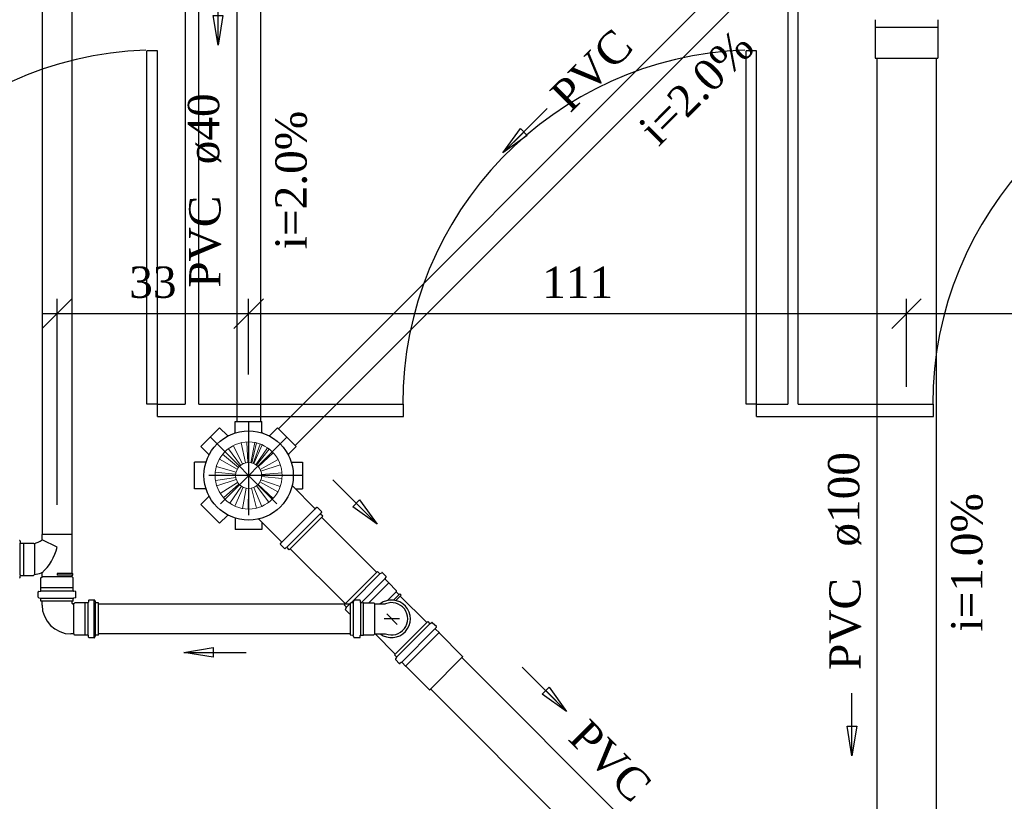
# Model space of a CAD drawing. Header units: millimetres. Extents: x 664 to 730045, y -4 to 80.
# Tile 57 of 78: x 741.05 to 747.71, y 24.39 to 29.67. Entities that reach past the tile are written whole.
import ezdxf

# ---------------------------------------------------------------- set-up
doc = ezdxf.new("R2010")
doc.units = ezdxf.units.MM
doc.header["$MEASUREMENT"] = 0
doc.linetypes.add('DASHDOT', pattern=[25.4, 12.7, -6.35, 0, -6.35])
for name, color, linetype, lineweight in [('CV-Sentido tubo', 7, 'Continuous', 20), ('CV-Seção tubo', 1, 'Continuous', 30), ('Nível 1', 7, 'Continuous', 5), ('Simbolos', 1, 'Continuous', 30), ('Simbolos_int', 1, 'Continuous', 30), ('TQ-Sentido tubo', 7, 'Continuous', 20), ('TQ-Seção tubo', 1, 'Continuous', 30), ('TQ-Textos tubo', 7, 'Continuous', 20)]:
    doc.layers.add(name, color=color, linetype=linetype, lineweight=lineweight)
doc.styles.add('TimesNewRoman', font='times.ttf')
doc.dimstyles.get("Standard").update_dxf_attribs({"dimtxt": 0.18, "dimasz": 0.18, "dimexe": 0.18, "dimexo": 0.0625, "dimgap": 0.09, "dimtad": 0, "dimtih": 1, "dimtoh": 1, "dimdec": 4, "dimzin": 0, "dimdsep": 46, "dimtxsty": 'Standard', "dimcen": 0.09, "dimadec": 0, "dimazin": 0, "dimtfac": 1, "dimtdec": 4, "dimtofl": 0, "dimtmove": 0, "dimatfit": 3, "dimfxl": 0, "dimtolj": 1, "dimtzin": 0, "dimarcsym": 0})
doc.dimstyles.new('UM_25.000000', dxfattribs={"dimtxt": 0.18, "dimasz": 0.2, "dimexe": 0.1, "dimexo": 0.2, "dimgap": 0, "dimtad": 1, "dimtih": 1, "dimtoh": 1, "dimdec": 1, "dimlfac": 25, "dimzin": 0, "dimdsep": 46, "dimtxsty": 'Standard', "dimblk": 'CLOSED', "dimblk1": 'CLOSED', "dimblk2": 'CLOSED', "dimcen": 0.09, "dimdle": 0.1, "dimadec": 1, "dimazin": 2, "dimtfac": 1, "dimtdec": 4, "dimtofl": 0, "dimtmove": 0, "dimatfit": 3, "dimldrblk": 'CLOSED', "dimfxl": 0, "dimtolj": 1, "dimarcsym": 0})

# ---------------------------------------------------------------- blocks, each defined once
blk = doc.blocks.new('_OBLIQUE')
at = {"color": 0, "linetype": 'ByBlock', "lineweight": -2}
blk.add_line((-0.5, -0.5), (0.5, 0.5), dxfattribs=at)
blk = doc.blocks.new('*D71')
at = {"color": 0, "linetype": 'Continuous', "lineweight": -2}
for p, q in [((747.0521, 27.1908), (747.0521, 27.7846)), ((750.1871, 27.1908), (750.1871, 27.7846)), ((750.2871, 27.6846), (746.9521, 27.6846))]:
    blk.add_line(p, q, dxfattribs=at)
at = {"layer": 'Defpoints', "color": 0}
for p in [(747.0521, 27.6846), (747.0521, 26.9908), (750.1871, 26.9908)]:
    blk.add_point(p, dxfattribs=at)
at = {"color": 0, "lineweight": -2, "xscale": 0.2, "yscale": 0.2, "zscale": 0.2, "rotation": 180}
blk.add_blockref('_OBLIQUE', (747.0521, 27.6846), dxfattribs=at)
at = {"color": 0, "lineweight": -2, "xscale": 0.2, "yscale": 0.2, "zscale": 0.2}
blk.add_blockref('_OBLIQUE', (750.1871, 27.6846), dxfattribs=at)
at = {"color": 7, "insert": (748.6196, 27.8964), "char_height": 0.2118, "attachment_point": 5, "rotation": 0.00573, "style": 'TimesNewRoman'}
blk.add_mtext('\\A1;78', dxfattribs=at)
blk = doc.blocks.new('*D72')
at = {"color": 0, "linetype": 'Continuous', "lineweight": -2}
for p, q in [((742.6011, 27.2728), (742.6011, 27.7846)), ((747.0521, 27.1908), (747.0521, 27.7846)), ((747.1521, 27.6846), (742.5011, 27.6846))]:
    blk.add_line(p, q, dxfattribs=at)
at = {"layer": 'Defpoints', "color": 0}
for p in [(742.6011, 27.6846), (742.6011, 27.0728), (747.0521, 26.9908)]:
    blk.add_point(p, dxfattribs=at)
at = {"color": 0, "lineweight": -2, "xscale": 0.2, "yscale": 0.2, "zscale": 0.2, "rotation": 180}
blk.add_blockref('_OBLIQUE', (742.6011, 27.6846), dxfattribs=at)
at = {"color": 0, "lineweight": -2, "xscale": 0.2, "yscale": 0.2, "zscale": 0.2}
blk.add_blockref('_OBLIQUE', (747.0521, 27.6846), dxfattribs=at)
at = {"color": 7, "insert": (744.8266, 27.8964), "char_height": 0.2118, "attachment_point": 5, "style": 'TimesNewRoman'}
blk.add_mtext('\\A1;111', dxfattribs=at)
blk = doc.blocks.new('*D73')
at = {"color": 0, "linetype": 'Continuous', "lineweight": -2}
for p, q in [((741.3051, 26.3923), (741.3051, 27.7846)), ((742.6011, 27.2728), (742.6011, 27.7846)), ((742.7011, 27.6846), (741.2051, 27.6846))]:
    blk.add_line(p, q, dxfattribs=at)
at = {"layer": 'Defpoints', "color": 0}
for p in [(741.3051, 27.6846), (742.6011, 27.0728), (741.3051, 26.1923)]:
    blk.add_point(p, dxfattribs=at)
at = {"color": 0, "lineweight": -2, "xscale": 0.2, "yscale": 0.2, "zscale": 0.2, "rotation": 180}
blk.add_blockref('_OBLIQUE', (741.3051, 27.6846), dxfattribs=at)
at = {"color": 0, "lineweight": -2, "xscale": 0.2, "yscale": 0.2, "zscale": 0.2}
blk.add_blockref('_OBLIQUE', (742.6011, 27.6846), dxfattribs=at)
at = {"color": 7, "insert": (741.9531, 27.8964), "char_height": 0.2118, "attachment_point": 5, "rotation": 0.00573, "style": 'TimesNewRoman'}
blk.add_mtext('\\A1;33', dxfattribs=at)

msp = doc.modelspace()

# ---------------------------------------------------------------- linework, layer by layer
at = {"color": 7}
for p, q in [((742.1711, 32.3638), (742.1711, 27.0728)), ((742.2651, 27.0728), (742.2651, 32.3638)), ((746.2491, 32.3638), (746.2491, 27.0728)), ((746.3201, 27.0728), (746.3201, 32.3638)), ((741.9131, 27.0728), (741.9131, 29.4628)), ((741.9841, 29.4628), (741.9131, 29.4628)), ((741.9841, 27.0728), (741.9841, 29.4628)), ((745.9681, 27.0728), (745.9681, 29.4628)), ((746.0381, 29.4628), (745.9681, 29.4628)), ((746.0381, 27.0728), (746.0381, 29.4628)), ((741.9841, 27.0728), (741.9131, 27.0728)), ((741.9841, 27.0728), (742.1711, 27.0728)), ((741.9841, 26.9908), (741.9841, 27.0728)), ((742.2651, 27.0728), (743.6481, 27.0728)), ((743.6481, 26.9908), (743.6481, 27.0728)), ((746.0381, 27.0728), (745.9681, 27.0728)), ((746.0381, 27.0728), (746.2491, 27.0728)), ((746.0381, 26.9908), (746.0381, 27.0728)), ((746.3201, 27.0728), (747.2341, 27.0728)), ((747.2341, 26.9908), (747.2341, 27.0728)), ((741.9841, 26.9908), (743.6481, 26.9908)), ((746.0381, 26.9908), (747.2341, 26.9908))]:
    msp.add_line(p, q, dxfattribs=at)
for centre in [(741.9841, 27.0728), (746.0381, 27.0728), (749.6241, 27.0728)]:
    msp.add_arc(centre, 2.3947, 91.9048, 180, dxfattribs=at)
at = {"layer": 'CV-Seção tubo'}
for p, q in [((741.2051, 30.2014), (741.2051, 26.1923)), ((741.4051, 30.2014), (741.4051, 26.1923)), ((741.2051, 25.7422), (741.2051, 25.7403)), ((741.4051, 25.7422), (741.4051, 25.7403)), ((743.2881, 25.7212), (741.5851, 25.7212)), ((743.2881, 25.5212), (741.5851, 25.5212))]:
    msp.add_line(p, q, dxfattribs=at)
at = {"layer": 'Nível 1'}
for p, q in [((742.5601, 26.6693), (742.4971, 26.793)), ((742.5801, 26.6764), (742.5501, 26.8114)), ((742.5951, 26.6785), (742.5881, 26.8171)), ((742.6011, 26.6785), (742.6011, 26.8171)), ((742.6171, 26.6771), (742.6421, 26.8135)), ((742.6221, 26.6757), (742.6551, 26.8107)), ((742.6321, 26.6728), (742.6801, 26.8029)), ((742.6361, 26.6714), (742.6921, 26.798)), ((742.5331, 26.646), (742.4241, 26.7343)), ((742.5471, 26.6608), (742.4651, 26.7718)), ((742.6501, 26.6629), (742.7291, 26.7775)), ((742.6541, 26.6601), (742.7401, 26.7697)), ((742.6661, 26.6502), (742.7671, 26.7435)), ((742.5161, 26.6141), (742.3821, 26.6509)), ((742.5231, 26.6339), (742.4031, 26.7018)), ((742.6781, 26.6325), (742.8001, 26.6983)), ((742.6841, 26.6191), (742.8151, 26.6629)), ((742.5131, 26.5993), (742.3751, 26.6127)), ((742.6871, 26.583), (742.8261, 26.5703)), ((742.6881, 26.5979), (742.8271, 26.6092)), ((742.5141, 26.5774), (742.3761, 26.5576)), ((742.5171, 26.5639), (742.3861, 26.5201)), ((742.5261, 26.5434), (742.4091, 26.4699)), ((742.5351, 26.5321), (742.4321, 26.4395)), ((742.5521, 26.518), (742.4731, 26.4027)), ((742.6541, 26.5208), (742.7381, 26.4105)), ((742.6651, 26.5307), (742.7671, 26.4359)), ((742.6771, 26.5484), (742.7991, 26.4812)), ((742.6831, 26.5618), (742.8151, 26.5166)), ((742.5641, 26.5109), (742.5071, 26.3843)), ((742.5851, 26.5045), (742.5601, 26.3681)), ((742.6001, 26.5024), (742.5981, 26.3638)), ((742.6211, 26.5052), (742.6541, 26.3709)), ((742.6361, 26.5102), (742.6901, 26.3822))]:
    msp.add_line(p, q, dxfattribs=at)
for radius in [0.2267, 0.0878]:
    msp.add_circle((742.6011, 26.5908), radius, dxfattribs=at)
at = {"layer": 'Simbolos'}
for p, q in [((746.8391, 29.6727), (746.8391, 29.6237)), ((747.2651, 29.6727), (747.2651, 29.6237)), ((746.8391, 29.6237), (746.8401, 29.6227)), ((746.8401, 29.6227), (746.8401, 29.4137)), ((747.2651, 29.6237), (747.2641, 29.6227)), ((747.2641, 29.6227), (747.2641, 29.4137)), ((742.2781, 26.786), (742.4051, 26.9132)), ((742.2781, 26.786), (742.4051, 26.9132)), ((742.4571, 26.8616), (742.4051, 26.9132)), ((742.4571, 26.8616), (742.4051, 26.9132)), ((742.5101, 26.8835), (742.5111, 26.9564)), ((742.5101, 26.8835), (742.5111, 26.9564)), ((742.5111, 26.9564), (742.6901, 26.9564)), ((742.5111, 26.9564), (742.6901, 26.9564)), ((742.6911, 26.8835), (742.6901, 26.9564)), ((742.6911, 26.8835), (742.6901, 26.9564)), ((742.7441, 26.8616), (742.7961, 26.9132)), ((742.7961, 26.9132), (742.9231, 26.786)), ((742.3301, 26.7343), (742.2781, 26.786)), ((742.3301, 26.7343), (742.2781, 26.786)), ((742.8711, 26.7343), (742.9231, 26.786)), ((742.3081, 26.6813), (742.2351, 26.6806)), ((742.3081, 26.6813), (742.2351, 26.6806)), ((742.2351, 26.501), (742.2351, 26.6806)), ((742.2351, 26.501), (742.2351, 26.6806)), ((742.8931, 26.6813), (742.9661, 26.6806)), ((742.9661, 26.6806), (742.9661, 26.501)), ((743.0491, 26.3688), (742.8971, 26.5208)), ((742.3081, 26.5003), (742.2351, 26.501)), ((742.3081, 26.5003), (742.2351, 26.501)), ((742.3301, 26.4473), (742.2781, 26.3956)), ((742.3301, 26.4473), (742.2781, 26.3956)), ((742.9171, 26.501), (742.9661, 26.501)), ((742.4051, 26.2684), (742.2781, 26.3956)), ((742.4051, 26.2684), (742.2781, 26.3956)), ((742.4571, 26.32), (742.4051, 26.2684)), ((742.4571, 26.32), (742.4051, 26.2684)), ((743.1031, 26.315), (742.8761, 26.0888)), ((743.0621, 26.3751), (743.0541, 26.3688)), ((743.0951, 26.3483), (743.0681, 26.3751)), ((743.0951, 26.3426), (743.0881, 26.3348)), ((743.1031, 26.315), (743.0881, 26.3292)), ((742.5101, 26.2981), (742.5111, 26.2252)), ((742.8231, 26.1425), (742.6711, 26.2945)), ((742.6901, 26.2747), (742.6901, 26.2252)), ((741.2041, 26.1553), (741.2041, 26.1923)), ((741.4061, 25.9293), (741.4061, 26.1923)), ((742.6901, 26.2252), (742.5111, 26.2252)), ((741.0551, 26.1483), (741.0561, 26.1373)), ((741.0601, 26.1333), (741.0781, 26.1333)), ((741.0781, 26.1333), (741.0791, 26.1333)), ((741.0791, 26.1333), (741.1461, 26.1333)), ((741.1461, 26.1333), (741.1501, 26.1293)), ((741.3051, 26.1063), (741.2041, 26.1553)), ((742.8161, 26.1291), (742.8231, 26.1368)), ((742.8431, 26.0965), (742.8161, 26.1234)), ((742.8491, 26.0965), (742.8561, 26.1029)), ((742.8761, 26.0888), (742.8621, 26.1029)), ((741.0601, 25.9153), (741.0781, 25.9153)), ((741.0781, 25.9153), (741.0791, 25.9153)), ((741.0791, 25.9153), (741.1461, 25.9153)), ((741.1461, 25.9153), (741.1521, 25.9213)), ((741.2041, 25.9063), (741.2041, 25.9283)), ((741.4061, 25.9293), (741.4121, 25.9283)), ((741.4061, 25.9163), (741.4121, 25.9173)), ((741.4061, 25.9063), (741.4061, 25.9163)), ((741.4121, 25.9173), (741.4121, 25.9283)), ((743.4731, 25.9415), (743.2481, 25.7166)), ((743.4731, 25.9415), (743.4861, 25.9288)), ((743.4911, 25.928), (743.5021, 25.9337)), ((743.5071, 25.9337), (743.5311, 25.909)), ((741.0551, 25.9003), (741.0561, 25.9113)), ((741.1961, 25.8993), (741.2041, 25.9063)), ((741.1961, 25.8313), (741.1961, 25.8993)), ((741.4141, 25.8993), (741.4061, 25.9063)), ((741.4141, 25.8313), (741.4141, 25.8993)), ((743.5251, 25.8955), (743.5311, 25.9033)), ((743.5251, 25.8899), (743.5491, 25.8658)), ((743.5491, 25.8658), (743.5491, 25.8644)), ((743.5491, 25.8644), (743.5991, 25.8142)), ((741.1781, 25.7683), (741.1781, 25.8033)), ((741.1811, 25.8073), (741.1921, 25.8083)), ((741.1961, 25.8123), (741.1961, 25.8313)), ((741.4141, 25.8123), (741.4141, 25.8313)), ((741.4291, 25.8073), (741.4181, 25.8083)), ((741.4321, 25.7683), (741.4321, 25.8033)), ((743.5991, 25.8142), (743.5991, 25.8043)), ((743.5991, 25.8043), (743.6181, 25.7852)), ((743.6191, 25.7859), (743.6231, 25.7902)), ((743.6231, 25.7902), (743.6321, 25.7817)), ((743.6281, 25.7767), (743.6321, 25.7817)), ((741.1811, 25.7643), (741.1931, 25.7613)), ((741.1961, 25.7403), (741.1961, 25.7573)), ((741.4141, 25.7403), (741.1961, 25.7403)), ((741.2041, 25.7152), (741.2041, 25.7422)), ((741.4061, 25.7262), (741.4061, 25.7422)), ((741.4191, 25.7222), (741.4101, 25.7222)), ((741.4141, 25.7403), (741.4141, 25.7573)), ((741.4291, 25.7643), (741.4171, 25.7613)), ((741.4261, 25.7302), (741.4191, 25.7222)), ((741.4931, 25.7302), (741.4261, 25.7302)), ((741.4941, 25.7302), (741.4931, 25.7302)), ((741.5131, 25.7302), (741.4941, 25.7302)), ((741.5181, 25.7452), (741.5171, 25.7342)), ((741.5571, 25.7482), (741.5221, 25.7482)), ((741.5571, 25.4982), (741.5571, 25.7442)), ((741.5611, 25.7452), (741.5641, 25.7332)), ((741.5851, 25.7302), (741.5681, 25.7302)), ((741.5851, 25.5122), (741.5851, 25.7302)), ((743.2481, 25.7166), (743.2611, 25.7039)), ((743.2881, 25.7308), (743.3061, 25.7315)), ((743.2881, 25.7308), (743.2881, 25.513)), ((743.3131, 25.7456), (743.3091, 25.7336)), ((743.3161, 25.7491), (743.3521, 25.7491)), ((743.3551, 25.7456), (743.3561, 25.735)), ((743.3601, 25.7308), (743.3791, 25.7315)), ((743.3791, 25.7315), (743.3801, 25.7308)), ((743.3801, 25.7308), (743.4471, 25.7301)), ((743.4471, 25.7301), (743.4541, 25.723)), ((743.4541, 25.723), (743.5271, 25.7237)), ((743.6271, 25.776), (743.8061, 25.5971)), ((743.2621, 25.6989), (743.2561, 25.6876)), ((743.2561, 25.6834), (743.2811, 25.6586)), ((743.2881, 25.6586), (743.2861, 25.6579)), ((743.5881, 25.3786), (743.8131, 25.6035)), ((743.8131, 25.6035), (743.8251, 25.5908)), ((743.8301, 25.59), (743.8411, 25.5964)), ((743.8461, 25.5957), (743.8711, 25.571)), ((741.4191, 25.5202), (741.3991, 25.5202)), ((741.4261, 25.5122), (741.4191, 25.5202)), ((743.4471, 25.5137), (743.4541, 25.5208)), ((743.4541, 25.5208), (743.5271, 25.52)), ((743.4561, 25.5208), (743.5931, 25.3836)), ((743.8651, 25.5582), (743.8711, 25.566)), ((743.8651, 25.5526), (743.8891, 25.5285)), ((743.8891, 25.5285), (743.8891, 25.5271)), ((743.8891, 25.5271), (744.0491, 25.3673)), ((741.4931, 25.5122), (741.4261, 25.5122)), ((741.4941, 25.5122), (741.4931, 25.5122)), ((741.5131, 25.5122), (741.4941, 25.5122)), ((741.5181, 25.4972), (741.5171, 25.5082)), ((741.5571, 25.4942), (741.5221, 25.4942)), ((741.5611, 25.4972), (741.5641, 25.5092)), ((741.5851, 25.5122), (741.5681, 25.5122)), ((743.2881, 25.513), (743.3061, 25.5123)), ((743.3121, 25.4974), (743.3091, 25.5087)), ((743.3161, 25.4946), (743.3521, 25.4946)), ((743.3551, 25.4981), (743.3561, 25.5087)), ((743.3611, 25.5123), (743.3791, 25.5123)), ((743.3791, 25.5123), (743.3801, 25.513)), ((743.3801, 25.513), (743.4471, 25.5137)), ((743.5881, 25.3786), (743.6011, 25.3659)), ((743.6011, 25.3609), (743.5951, 25.3503)), ((743.5961, 25.3454), (743.6201, 25.3206)), ((743.6331, 25.3263), (743.6251, 25.3199)), ((743.6391, 25.3263), (743.6631, 25.3023)), ((743.8271, 25.1424), (744.0491, 25.3645)), ((744.0491, 25.3673), (744.0491, 25.3645)), ((743.6631, 25.3023), (743.6641, 25.3023)), ((743.6641, 25.3023), (743.8241, 25.1424)), ((743.8241, 25.1424), (743.8271, 25.1424))]:
    msp.add_line(p, q, dxfattribs=at)
msp.add_circle((742.6011, 26.5908), 0.302, dxfattribs=at)
for centre, radius, start, end in [((742.4611, 26.8659), 0.006, 225, 296.839), ((742.5041, 26.8835), 0.006, 288.161, 0.00001), ((742.6971, 26.8835), 0.006, 180, 251.839), ((742.7401, 26.8659), 0.006, 243.161, 315), ((742.3251, 26.7301), 0.006, 333.161, 45), ((742.8761, 26.7301), 0.006, 135, 206.839), ((742.3081, 26.687), 0.006, 270, 341.839), ((742.9011, 26.525), 0.006, 167.613, 225), ((742.3081, 26.4946), 0.006, 18.161, 90), ((742.3251, 26.4515), 0.006, 315, 26.839), ((742.4611, 26.3157), 0.006, 63.161, 135), ((743.0521, 26.3716), 0.004, 225, 310), ((743.0651, 26.3723), 0.004, 45, 130), ((743.0911, 26.332), 0.004, 140, 225), ((743.0921, 26.3454), 0.004, 320, 45), ((742.6661, 26.2903), 0.006, 45, 102.387), ((741.0511, 26.1473), 0.004, 5.00001, 90), ((741.0601, 26.1373), 0.004, 185, 270), ((741.0771, 26.3483), 0.2306, 288.479, 303.299), ((742.8191, 26.1262), 0.004, 140, 225), ((742.8201, 26.1397), 0.004, 320, 45), ((740.9501, 26.1963), 0.3663, 313.631, 345.884), ((742.8461, 26.0994), 0.004, 225, 310), ((742.8591, 26.1001), 0.004, 45, 130), ((741.0601, 25.9113), 0.004, 90, 175), ((741.0771, 26.3483), 0.4334, 279.92, 286.278), ((741.2001, 25.9283), 0.004, 0.00001, 106.278), ((743.4891, 25.9316), 0.004, 225, 300), ((743.5041, 25.9309), 0.004, 45.0002, 120), ((741.0511, 25.9013), 0.004, 270, 355), ((743.5281, 25.8927), 0.004, 140, 225), ((743.5281, 25.9061), 0.004, 320, 45.0002), ((741.1821, 25.8033), 0.004, 95, 180), ((741.1921, 25.8123), 0.004, 275, 0.00001), ((741.4181, 25.8123), 0.004, 180, 265), ((741.4281, 25.8033), 0.004, 0.00001, 85), ((741.1821, 25.7683), 0.004, 180, 255), ((741.1921, 25.7573), 0.004, 0.00001, 75), ((741.3991, 25.7152), 0.1956, 180, 270), ((741.4101, 25.7262), 0.004, 180, 270), ((741.4181, 25.7573), 0.004, 105, 180), ((741.4281, 25.7683), 0.004, 285, 0.00001), ((741.5131, 25.7342), 0.004, 270, 355), ((741.5221, 25.7442), 0.004, 90, 175), ((741.5571, 25.7442), 0.004, 14.9999, 90), ((741.5681, 25.7342), 0.004, 195, 270), ((743.3051, 25.735), 0.004, 270, 345), ((743.3161, 25.7449), 0.004, 90.0002, 165), ((743.3521, 25.7449), 0.004, 5.00023, 90.0002), ((743.3601, 25.735), 0.004, 185, 270), ((743.5681, 25.6219), 0.1094, 247.953, 112.047), ((743.2591, 25.6862), 0.004, 150.001, 225), ((743.2581, 25.7011), 0.004, 330, 45.0002), ((743.2841, 25.6615), 0.004, 225, 310), ((743.8281, 25.5936), 0.004, 225, 300), ((743.8431, 25.5929), 0.004, 45.0001, 120), ((743.8681, 25.5554), 0.004, 140, 225), ((743.8681, 25.5681), 0.004, 320, 45.0001), ((741.5131, 25.5082), 0.004, 4.99993, 90), ((741.5221, 25.4982), 0.004, 185, 270), ((741.5571, 25.4982), 0.004, 270, 345), ((741.5681, 25.5082), 0.004, 90, 165), ((743.3061, 25.508), 0.004, 15.0003, 90.0004), ((743.3161, 25.4988), 0.004, 195, 270), ((743.3521, 25.4988), 0.004, 270, 355), ((743.3601, 25.5087), 0.004, 90.0001, 175), ((743.5981, 25.3482), 0.004, 150, 225), ((743.5981, 25.3631), 0.004, 330, 45.0001), ((743.6231, 25.3235), 0.004, 225, 310), ((743.6361, 25.3235), 0.004, 45.0001, 130)]:
    msp.add_arc(centre, radius, start, end, dxfattribs=at)
at = {"layer": 'Simbolos_int'}
for p, q in [((746.8401, 29.6227), (747.2641, 29.6227)), ((746.8401, 29.4137), (747.2641, 29.4137)), ((742.8251, 26.1397), (743.0521, 26.3659)), ((742.8591, 26.1057), (743.0861, 26.332)), ((741.4061, 26.1923), (741.2041, 26.1923)), ((741.0561, 25.9153), (741.0561, 26.1333)), ((741.0791, 25.9153), (741.0791, 26.1333)), ((741.1541, 25.9233), (741.1541, 26.1303)), ((741.4061, 25.9293), (741.3051, 25.9293)), ((741.3051, 25.9283), (741.3051, 25.9293)), ((741.3051, 25.9283), (741.3051, 25.9173)), ((741.3051, 25.9163), (741.3051, 25.9173)), ((741.4061, 25.9163), (741.3051, 25.9163)), ((743.4891, 25.9259), (743.2941, 25.7308)), ((741.4061, 25.9063), (741.2041, 25.9063)), ((743.5231, 25.892), (743.3621, 25.7308)), ((743.5491, 25.8644), (743.4151, 25.7308)), ((741.4141, 25.8313), (741.1961, 25.8313)), ((741.4141, 25.8083), (741.1961, 25.8083)), ((743.5991, 25.8043), (743.5421, 25.747)), ((743.6191, 25.7859), (743.5811, 25.7484)), ((741.4141, 25.7603), (741.1961, 25.7603)), ((741.4061, 25.7422), (741.2041, 25.7422)), ((741.4191, 25.5202), (741.4191, 25.7222)), ((741.4941, 25.5122), (741.4941, 25.7302)), ((741.5161, 25.5122), (741.5161, 25.7302)), ((741.5651, 25.5122), (741.5651, 25.7302)), ((743.2881, 25.7251), (743.2641, 25.7011)), ((743.3091, 25.7315), (743.3091, 25.5123)), ((743.3571, 25.7315), (743.3571, 25.5123)), ((743.3791, 25.5123), (743.3791, 25.7315)), ((743.4541, 25.5208), (743.4541, 25.723)), ((743.6281, 25.7767), (743.5971, 25.7456)), ((743.6061, 25.5844), (743.5361, 25.6544)), ((743.6211, 25.6212), (743.5191, 25.6212)), ((743.5931, 25.3836), (743.8061, 25.5971)), ((743.6031, 25.3638), (743.8281, 25.5886)), ((743.6371, 25.3298), (743.8611, 25.5547)), ((743.6631, 25.3023), (743.8891, 25.5285))]:
    msp.add_line(p, q, dxfattribs=at)
at = {"layer": 'Simbolos_int', "linetype": 'DASHDOT', "ltscale": 0.05}
for p, q in [((742.6011, 26.9571), (742.6011, 26.2245)), ((742.8591, 26.8496), (742.3421, 26.332)), ((742.3421, 26.8496), (742.9891, 26.2019)), ((742.9671, 26.5908), (742.2341, 26.5908))]:
    msp.add_line(p, q, dxfattribs=at)
at = {"layer": 'Simbolos_int'}
msp.add_arc((743.5681, 25.6219), 0.1272, 232.861, 127.139, dxfattribs=at)
at = {"layer": 'TQ-Seção tubo'}
for p, q in [((748.1041, 32.2084), (742.8031, 26.9062)), ((748.2181, 32.0952), (742.9161, 26.793)), ((742.5211, 30.4777), (742.5211, 26.9564)), ((742.6811, 30.4777), (742.6811, 26.9564)), ((746.8521, 29.4137), (746.8521, 22.7712)), ((747.2521, 29.4137), (747.2521, 22.7712)), ((743.0951, 26.308), (743.4681, 25.9358)), ((742.8831, 26.0958), (743.2561, 25.7237)), ((744.0441, 25.3595), (746.3591, 23.0443)), ((743.8321, 25.1474), (746.1471, 22.8322))]:
    msp.add_line(p, q, dxfattribs=at)

# ---------------------------------------------------------------- texts
at = {"layer": 'TQ-Textos tubo', "char_height": 0.2118, "line_spacing_factor": 0.798, "style": 'TimesNewRoman'}
for s, insert, width, attachment_point, rotation in [('PVC', (745.2197, 29.4742), 1.15604, 9, 45.00011), ('i=2.0%', (745.7077, 29.1362), 1.741303, 8, 45.00011), ('ø40', (742.4153, 28.6948), 0.895279, 7, 90.00021), ('i=2.0%', (742.9983, 28.5888), 1.741303, 8, 90.00021), ('PVC', (742.4153, 28.4828), 1.15604, 9, 90.00021), ('ø100', (746.7463, 26.1098), 1.193706, 7, 90.00021), ('i=1.0%', (747.5703, 26.0038), 1.741303, 8, 90.00021), ('PVC', (746.7463, 25.8978), 1.15604, 9, 90.00021), ('PVC', (745.1906, 24.3632), 1.15604, 9, 314.99989)]:
    msp.add_mtext(s, dxfattribs=dict(at, insert=insert, width=width, attachment_point=attachment_point, rotation=rotation))

# ---------------------------------------------------------------- dimensions: what is measured, and where the dimension line sits
at = {"linetype": 'Continuous'}
for base, p1, p2, text, picture, middle in [((741.3051, 27.6846), (742.6011, 27.0728), (741.3051, 26.1923), '33', '*D73', (741.9531, 27.8964)), ((747.0521, 27.6846), (750.1871, 26.9908), (747.0521, 26.9908), '78', '*D71', (748.6196, 27.8964))]:
    dim = msp.add_linear_dim(base=base, p1=p1, p2=p2, text=text, dimstyle='UM_25.000000', override={"dimtxt": 0.2118, "dimasz": 0.2, "dimexe": 0.1, "dimexo": 0.2, "dimtad": 1, "dimtih": 0, "dimtoh": 0, "dimdec": 1, "dimlfac": 25, "dimzin": 8, "dimtxsty": 'TimesNewRoman', "dimblk": 'OBLIQUE', "dimblk1": 'OBLIQUE', "dimblk2": 'OBLIQUE', "dimsah": 1, "dimdle": 0.1, "dimse1": 0, "dimse2": 0, "dimclrt": 7, "dimadec": 1, "dimazin": 3, "dimtmove": 2, "dimldrblk": 'OBLIQUE'}, dxfattribs=at)
    dim.commit()
    dim.dimension.update_dxf_attribs({"geometry": picture, "text_midpoint": middle, "dimtype": 160, "text_rotation": 0.00573})
dim = msp.add_linear_dim(base=(742.6011, 27.6846), p1=(747.0521, 26.9908), p2=(742.6011, 27.0728), text='111', dimstyle='UM_25.000000', override={"dimtxt": 0.2118, "dimasz": 0.2, "dimexe": 0.1, "dimexo": 0.2, "dimtad": 1, "dimtih": 0, "dimtoh": 0, "dimdec": 1, "dimlfac": 25, "dimzin": 8, "dimtxsty": 'TimesNewRoman', "dimblk": 'OBLIQUE', "dimblk1": 'OBLIQUE', "dimblk2": 'OBLIQUE', "dimsah": 1, "dimdle": 0.1, "dimse1": 0, "dimse2": 0, "dimclrt": 7, "dimadec": 1, "dimazin": 3, "dimtmove": 2, "dimldrblk": 'OBLIQUE'}, dxfattribs=at)
dim.commit()
dim.dimension.update_dxf_attribs({"geometry": '*D72', "text_midpoint": (744.8266, 27.8964), "dimtype": 160})

# ---------------------------------------------------------------- leaders
at = {"layer": 'CV-Sentido tubo'}
msp.add_leader([(742.162, 25.3951), (742.585, 25.3951)], dimstyle='Standard', override={"dimasz": 0.2, "dimldrblk": 'CLOSED'}, dxfattribs=at)
at = {"layer": 'TQ-Sentido tubo'}
for points in [[(742.3941, 29.501), (742.3941, 29.9246)], [(744.3218, 28.7717), (744.6218, 29.0713)], [(743.4701, 26.2616), (743.1711, 26.5611)], [(744.7527, 24.9954), (744.4527, 25.2949)], [(746.6824, 24.6953), (746.6824, 25.1189)]]:
    msp.add_leader(points, dimstyle='Standard', override={"dimasz": 0.2, "dimldrblk": 'CLOSED'}, dxfattribs=at)

doc.saveas('drawing.dxf')
